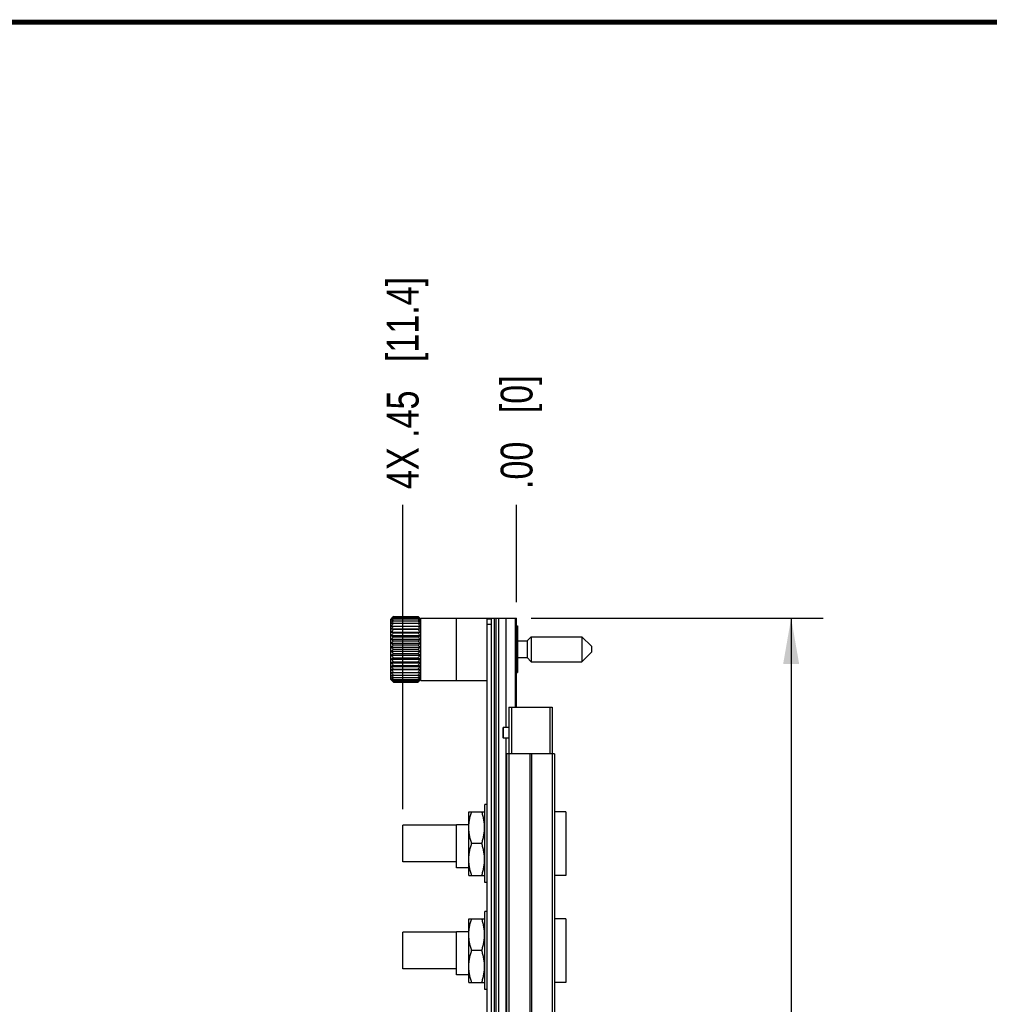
# Model space of a CAD drawing. Header units: inches. Extents: x 0.2 to 16.8, y 0.2 to 10.8.
# Tile 9 of 16: x 5.8 to 9.6, y 6.9 to 10.8. Entities that reach past the tile are written whole.
import ezdxf

# ---------------------------------------------------------------- set-up
doc = ezdxf.new("R2010")
doc.units = ezdxf.units.IN
doc.header["$LTSCALE"] = 0.935
doc.header["$MEASUREMENT"] = 0
doc.layers.get('0').update_dxf_attribs({"linetype": 'CONTINUOUS'})
doc.layers.add('02___PRT_ALL_AXES', color=7, linetype='CONTINUOUS')
doc.layers.add('DIMENSIONS', color=7, linetype='CONTINUOUS')
doc.styles.get("Standard").update_dxf_attribs({"font": 'txt', "width": 0.8})
doc.dimstyles.new('DIMSTYLE_1', dxfattribs={"dimtxt": 0.125, "dimasz": 0.18, "dimexe": 0.125, "dimexo": 0.0625, "dimgap": 0.03125, "dimtad": 0, "dimtih": 1, "dimtoh": 1, "dimzin": 4, "dimdsep": 46, "dimtxsty": 'STANDARD', "dimblk": '_FILLED', "dimblk1": '_FILLED', "dimblk2": '_FILLED', "dimcen": 0.09, "dimadec": 0, "dimazin": 0, "dimtp": 0.001, "dimtm": 0.001, "dimtfac": 1, "dimtofl": 0, "dimtmove": 0, "dimatfit": 3, "dimldrblk": '_FILLED', "dimfxl": 1, "dimtolj": 1, "dimtzin": 4, "dimarcsym": 0})
doc.dimstyles.new('DIMSTYLE_2', dxfattribs={"dimtxt": 0.125, "dimasz": 0.18, "dimexe": 0.125, "dimexo": 0.0625, "dimgap": 0.03125, "dimtad": 0, "dimtih": 1, "dimtoh": 1, "dimzin": 4, "dimdsep": 46, "dimtxsty": 'STANDARD', "dimblk": '_FILLED', "dimblk1": '_FILLED', "dimblk2": '_FILLED', "dimcen": 0.09, "dimadec": 0, "dimazin": 0, "dimtfac": 1, "dimtofl": 0, "dimtmove": 0, "dimatfit": 3, "dimldrblk": '_FILLED', "dimfxl": 1, "dimtolj": 1, "dimtzin": 4, "dimarcsym": 0})
doc.dimstyles.new('DIMSTYLE_3', dxfattribs={"dimtxt": 0.125, "dimasz": 0.18, "dimexe": 0.125, "dimexo": 0.0625, "dimgap": 0.0625, "dimtad": 0, "dimtih": 1, "dimtoh": 1, "dimzin": 4, "dimdsep": 46, "dimtxsty": 'STANDARD', "dimblk": '_FILLED', "dimblk1": '_FILLED', "dimblk2": '_FILLED', "dimcen": 0.09, "dimadec": 0, "dimazin": 0, "dimtp": 0.001, "dimtm": 0.001, "dimtfac": 1, "dimtofl": 0, "dimtmove": 0, "dimatfit": 3, "dimldrblk": '_FILLED', "dimfxl": 1, "dimtolj": 1, "dimtzin": 4, "dimarcsym": 0})

# ---------------------------------------------------------------- blocks, each defined once
blk = doc.blocks.new('*D8')
at = {"layer": 'DIMENSIONS', "color": 2, "linetype": 'CONTINUOUS'}
blk.add_line((7.3292, 7.6699), (7.3292, 8.8642), dxfattribs=at)
at = {"layer": 'DIMENSIONS', "color": 2, "linetype": 'CONTINUOUS', "insert": (7.2667, 8.9267), "char_height": 0.125, "width": 1.325, "attachment_point": 1, "rotation": 90, "line_spacing_factor": 0.9}
blk.add_mtext('4X .45{\\Ftxt.shx;\\W1.000000;\\H0.125000; }[11.4]', dxfattribs=at)
blk = doc.blocks.new('_FILLED')
at = {"color": 0, "linetype": 'BYBLOCK'}
blk.add_solid([(0, 0), (-1, 0.174), (-1, -0.174)], dxfattribs=at)
blk = doc.blocks.new('*D9')
at = {"layer": 'DIMENSIONS', "color": 2, "linetype": 'CONTINUOUS'}
blk.add_line((7.7762, 8.4829), (7.7762, 8.8642), dxfattribs=at)
at = {"layer": 'DIMENSIONS', "color": 2, "linetype": 'CONTINUOUS', "insert": (7.7137, 8.9267), "char_height": 0.125, "width": 0.725, "attachment_point": 1, "rotation": 90, "line_spacing_factor": 0.9}
blk.add_mtext('.00{\\Ftxt.shx;\\W1.000000;\\H0.125000; }[0]', dxfattribs=at)
blk = doc.blocks.new('*D12')
at = {"layer": 'DIMENSIONS', "color": 2, "linetype": 'CONTINUOUS'}
for p, q in [((7.8337, 8.4204), (8.9788, 8.4204)), ((8.8538, 8.4204), (8.8538, 6.0119)), ((8.8538, 3.3534), (8.8538, 5.7619)), ((7.8387, 3.3534), (8.9788, 3.3534))]:
    blk.add_line(p, q, dxfattribs=at)
at = {"layer": 'DIMENSIONS', "color": 2, "linetype": 'CONTINUOUS', "xscale": 0.18, "yscale": 0.18, "zscale": 0.18}
for p, rotation in [((8.8538, 8.4204), 90), ((8.8538, 3.3534), 270)]:
    blk.add_blockref('_FILLED', p, dxfattribs=dict(at, rotation=rotation))
at = {"layer": 'DIMENSIONS', "color": 2, "linetype": 'CONTINUOUS', "insert": (8.8538, 5.9494), "char_height": 0.125, "width": 1.225, "attachment_point": 2, "line_spacing_factor": 0.9}
blk.add_mtext('5.07{\\Ftxt.shx;\\W1.000000;\\H0.125000; }[128.7]', dxfattribs=at)

msp = doc.modelspace()

# ---------------------------------------------------------------- linework, layer by layer
at = {"color": 7, "linetype": 'CONTINUOUS'}
for p, q in [((7.293, 8.4267), (7.3898, 8.4267)), ((7.293, 8.4256), (7.3898, 8.4256)), ((7.2824, 8.416), (7.2852, 8.4189)), ((7.2824, 8.1798), (7.2824, 8.416)), ((7.2854, 8.389), (7.3974, 8.389)), ((7.293, 8.4223), (7.3898, 8.4223)), ((7.293, 8.4169), (7.3898, 8.4169)), ((7.293, 8.4094), (7.3898, 8.4094)), ((7.293, 8.4001), (7.3898, 8.4001)), ((7.3976, 8.4189), (7.4002, 8.4163)), ((7.4002, 8.1754), (7.4002, 8.4204)), ((7.4002, 8.4204), (7.7762, 8.4204)), ((7.6612, 3.3584), (7.6612, 8.4154)), ((7.6762, 8.4154), (7.6612, 8.4154)), ((7.6762, 8.3954), (7.6612, 8.3954)), ((7.6762, 8.4204), (7.6762, 3.3534)), ((7.6882, 8.4204), (7.6882, 3.3534)), ((7.6942, 8.4204), (7.6942, 3.3534)), ((7.7062, 3.3534), (7.7062, 8.4204)), ((7.7354, 7.9904), (7.7354, 8.4204)), ((7.7712, 8.4204), (7.7712, 8.0704)), ((7.7762, 8.0703), (7.7762, 8.4204)), ((7.7762, 8.3894), (7.7801, 8.3894)), ((7.7801, 8.3894), (7.7801, 8.2064)), ((7.2854, 8.3778), (7.3974, 8.3778)), ((7.2854, 8.3652), (7.3974, 8.3652)), ((7.2854, 8.3515), (7.3974, 8.3515)), ((7.293, 8.3763), (7.3898, 8.3763)), ((7.293, 8.3623), (7.3898, 8.3623)), ((7.293, 8.3472), (7.3898, 8.3472)), ((7.8173, 8.3306), (7.8335, 8.3468)), ((7.8335, 8.3468), (7.8335, 8.2491)), ((7.8335, 8.3468), (8.0323, 8.3468)), ((8.0323, 8.3468), (8.0323, 8.2491)), ((8.0323, 8.3468), (8.0697, 8.3094)), ((7.2854, 8.3369), (7.3974, 8.3369)), ((7.2854, 8.3216), (7.3974, 8.3216)), ((7.293, 8.3313), (7.3898, 8.3313)), ((7.293, 8.3147), (7.3898, 8.3147)), ((7.7801, 8.3306), (7.8173, 8.3306)), ((7.8173, 8.3306), (7.8173, 8.2653)), ((8.0697, 8.3094), (8.0697, 8.2865)), ((7.2854, 8.3059), (7.3974, 8.3059)), ((7.2854, 8.29), (7.3974, 8.29)), ((7.2854, 8.2743), (7.3974, 8.2743)), ((7.293, 8.2979), (7.3898, 8.2979)), ((7.293, 8.2811), (7.3898, 8.2811)), ((8.0323, 8.2491), (8.0697, 8.2865)), ((7.2854, 8.259), (7.3974, 8.259)), ((7.2854, 8.2444), (7.3974, 8.2444)), ((7.2854, 8.2307), (7.3974, 8.2307)), ((7.293, 8.2646), (7.3898, 8.2646)), ((7.293, 8.2487), (7.3898, 8.2487)), ((7.293, 8.2336), (7.3898, 8.2336)), ((7.7801, 8.2653), (7.8173, 8.2653)), ((7.8173, 8.2653), (7.8335, 8.2491)), ((7.8335, 8.2491), (8.0323, 8.2491)), ((7.2854, 8.2181), (7.3974, 8.2181)), ((7.2854, 8.2069), (7.3974, 8.2069)), ((7.293, 8.2196), (7.3898, 8.2196)), ((7.293, 8.1958), (7.3898, 8.1958)), ((7.7762, 8.2064), (7.7801, 8.2064)), ((7.2824, 8.1798), (7.2852, 8.177)), ((7.293, 8.1864), (7.3898, 8.1864)), ((7.293, 8.179), (7.3898, 8.179)), ((7.293, 8.1736), (7.3898, 8.1736)), ((7.293, 8.1703), (7.3898, 8.1703)), ((7.293, 8.1692), (7.3898, 8.1692)), ((7.3976, 8.177), (7.4002, 8.1796)), ((7.4002, 8.1754), (7.6612, 8.1754)), ((7.7762, 8.0859), (7.7712, 8.0859)), ((7.7462, 8.0704), (7.7462, 7.8869)), ((7.7462, 8.0704), (7.9162, 8.0704)), ((7.7562, 8.0704), (7.7562, 7.8869)), ((7.9062, 8.0704), (7.9062, 7.8869)), ((7.9162, 8.0704), (7.9162, 7.8869)), ((7.7232, 7.9894), (7.7242, 7.9904)), ((7.7232, 7.9504), (7.7232, 7.9894)), ((7.7242, 7.9904), (7.7242, 7.9494)), ((7.7232, 7.9504), (7.7242, 7.9494)), ((7.7354, 3.8244), (7.7354, 7.9494)), ((7.7372, 7.8869), (7.7372, 3.8869)), ((7.9252, 7.8869), (7.7372, 7.8869)), ((7.7461, 7.8869), (7.7461, 3.8869)), ((7.828, 7.8869), (7.828, 3.8869)), ((7.8343, 7.8869), (7.8343, 3.8869)), ((7.9162, 7.8869), (7.9162, 3.8869)), ((7.9252, 7.8869), (7.9252, 3.8869)), ((7.5888, 7.6604), (7.5882, 7.6594)), ((7.5882, 7.4114), (7.5882, 7.6594)), ((7.5888, 7.6604), (7.6506, 7.6604)), ((7.6512, 7.6594), (7.6506, 7.6604)), ((7.6512, 7.3824), (7.6512, 7.6884)), ((7.6612, 7.6884), (7.6512, 7.6884)), ((7.9692, 7.6604), (7.9252, 7.6604)), ((7.9692, 7.6604), (7.9692, 7.4104)), ((7.5402, 7.4404), (7.5402, 7.6094)), ((7.5882, 7.6094), (7.5402, 7.6094)), ((7.6394, 7.5354), (7.5999, 7.5354)), ((7.5888, 7.4104), (7.5882, 7.4114)), ((7.5888, 7.4104), (7.6506, 7.4104)), ((7.6512, 7.4114), (7.6506, 7.4104)), ((7.6612, 7.3824), (7.6512, 7.3824)), ((7.9692, 7.4104), (7.9252, 7.4104)), ((7.6512, 6.9624), (7.6512, 7.2684)), ((7.6612, 7.2684), (7.6512, 7.2684)), ((7.5888, 7.2404), (7.5882, 7.2394)), ((7.5882, 6.9914), (7.5882, 7.2394)), ((7.5888, 7.2404), (7.6506, 7.2404)), ((7.6512, 7.2394), (7.6506, 7.2404)), ((7.9692, 7.2404), (7.9252, 7.2404)), ((7.9692, 7.2404), (7.9692, 6.9904)), ((7.5402, 7.0204), (7.5402, 7.1894)), ((7.5882, 7.1894), (7.5402, 7.1894)), ((7.6394, 7.1154), (7.5999, 7.1154)), ((7.5888, 6.9904), (7.5882, 6.9914)), ((7.5888, 6.9904), (7.6506, 6.9904)), ((7.6512, 6.9914), (7.6506, 6.9904)), ((7.6612, 6.9624), (7.6512, 6.9624)), ((7.9692, 6.9904), (7.9252, 6.9904))]:
    msp.add_line(p, q, dxfattribs=at)
at = {"color": 3, "linetype": 'CONTINUOUS'}
msp.add_line((7.5402, 8.1754), (7.5402, 8.4204), dxfattribs=at)
at = {"color": 7, "linetype": 'CONTINUOUS', "const_width": 0.02}
msp.add_lwpolyline([(16.75, 10.7586), (0.25, 10.7586)], dxfattribs=at)
at = {"color": 7, "linetype": 'CONTINUOUS'}
for centre, radius, start, end in [((7.5207, 8.1988), 0.3221, 134.9739, 136.9336), ((7.5514, 8.1951), 0.3463, 138.2648, 140.206), ((7.5058, 8.1784), 0.3262, 130.7179, 131.3308), ((7.1711, 8.2075), 0.3095, 43.0266, 45.0659), ((7.1411, 8.2035), 0.3334, 39.7565, 41.7727), ((7.177, 8.1784), 0.3262, 48.6692, 49.2821), ((7.58, 8.1878), 0.3706, 140.7446, 142.6552), ((7.4674, 8.2216), 0.2683, 131.9924, 132.7071), ((7.4407, 8.2118), 0.2571, 126.4766, 127.1653), ((7.4297, 8.1637), 0.2877, 118.354, 120.1018), ((7.5988, 8.1825), 0.3852, 142.53, 144.4448), ((7.4112, 8.0854), 0.3449, 110.0473, 111.4079), ((7.6174, 8.1716), 0.4022, 143.7545, 145.6427), ((7.3997, 7.8205), 0.5894, 100.4255, 101.1836), ((7.6291, 8.16), 0.413, 144.4645, 146.3358), ((7.6331, 8.1481), 0.4167, 144.6971, 146.5627), ((7.4857, 8.2012), 0.2957, 131.3363, 131.9986), ((7.4574, 8.1892), 0.2852, 125.8472, 126.4826), ((7.4758, 8.1638), 0.3166, 125.2565, 125.8421), ((7.1132, 8.196), 0.3574, 37.3094, 39.2908), ((7.207, 8.1638), 0.3166, 54.1579, 54.7435), ((7.084, 8.1825), 0.3852, 35.5552, 37.47), ((7.246, 8.1509), 0.3024, 59.9405, 61.6036), ((7.0654, 8.1716), 0.4022, 34.3573, 36.2455), ((7.2648, 8.0677), 0.3639, 68.6277, 69.9172), ((7.2767, 7.7866), 0.6238, 78.8374, 79.5536), ((7.0537, 8.16), 0.413, 33.6642, 35.5355), ((7.0497, 8.1481), 0.4167, 33.4373, 35.3029), ((7.1971, 8.2012), 0.2957, 48.0014, 48.6637), ((7.2254, 8.1892), 0.2852, 53.5174, 54.1528), ((7.2154, 8.2216), 0.2683, 47.2929, 48.0076), ((7.2421, 8.2118), 0.2571, 52.8347, 53.5234), ((7.3997, 8.9559), 0.5894, 258.8164, 259.5745), ((7.6291, 8.1363), 0.413, 144.4645, 146.3358), ((7.4113, 8.6863), 0.3449, 248.5921, 249.9527), ((7.6174, 8.1245), 0.4022, 143.7545, 145.6427), ((7.4297, 8.6004), 0.2877, 239.8982, 241.646), ((7.5988, 8.1129), 0.3852, 142.53, 144.4448), ((7.2767, 8.9898), 0.6238, 280.4464, 281.1627), ((7.0537, 8.1363), 0.413, 33.6642, 35.5355), ((7.2648, 8.7041), 0.3639, 290.0828, 291.3723), ((7.0654, 8.1245), 0.4022, 34.3573, 36.2455), ((7.246, 8.6132), 0.3024, 298.3963, 300.0595), ((7.084, 8.1129), 0.3852, 35.5552, 37.47), ((7.4537, 8.5591), 0.2788, 232.8562, 234.8065), ((7.58, 8.0967), 0.3706, 140.7446, 142.6551), ((7.4816, 8.5344), 0.2895, 227.314, 229.3435), ((7.5514, 8.0842), 0.3463, 138.2648, 140.206), ((7.2214, 8.5696), 0.2918, 305.2372, 307.1001), ((7.1132, 8.105), 0.3574, 37.3094, 39.2909), ((7.1928, 8.5438), 0.3021, 310.6988, 312.6438), ((7.1411, 8.0927), 0.3334, 39.7564, 41.7727), ((7.5116, 8.5171), 0.3095, 223.0265, 225.0659), ((7.5207, 8.07), 0.3222, 134.974, 136.9336), ((7.5417, 8.5032), 0.3334, 219.7565, 221.7727), ((7.49, 8.0521), 0.3021, 130.6988, 132.6438), ((7.5696, 8.4909), 0.3574, 217.3094, 219.2908), ((7.1621, 8.5258), 0.3221, 314.9739, 316.9336), ((7.1711, 8.0788), 0.3095, 43.0265, 45.066), ((7.1314, 8.5116), 0.3463, 318.2648, 320.206), ((7.2011, 8.0615), 0.2895, 47.3139, 49.3435), ((7.1028, 8.4991), 0.3706, 320.7446, 322.6552), ((7.4614, 8.0263), 0.2918, 125.2372, 127.1001), ((7.5988, 8.483), 0.3852, 215.5552, 217.47), ((7.4368, 7.9827), 0.3024, 118.3964, 120.0595), ((7.6174, 8.4714), 0.4022, 214.3573, 216.2455), ((7.418, 7.8918), 0.3639, 110.0828, 111.3724), ((7.6291, 8.4596), 0.413, 213.6642, 215.5355), ((7.2291, 8.0368), 0.2787, 52.8562, 54.8065), ((7.084, 8.483), 0.3852, 322.53, 324.4448), ((7.2531, 7.9955), 0.2877, 59.8981, 61.646), ((7.0654, 8.4714), 0.4022, 323.7545, 325.6427), ((7.2715, 7.9096), 0.3449, 68.5922, 69.9527), ((7.0537, 8.4596), 0.413, 324.4645, 326.3358), ((7.4061, 7.6061), 0.6238, 100.4464, 101.1627), ((7.6331, 8.4477), 0.4167, 213.4373, 215.3029), ((7.6291, 8.4359), 0.413, 213.6642, 215.5355), ((7.4061, 8.8092), 0.6238, 258.8373, 259.5536), ((7.6174, 8.4243), 0.4022, 214.3573, 216.2455), ((7.2831, 7.6399), 0.5894, 78.8164, 79.5745), ((7.0497, 8.4477), 0.4167, 324.6971, 326.5627), ((7.0537, 8.4359), 0.413, 324.4645, 326.3358), ((7.0654, 8.4243), 0.4022, 323.7545, 325.6427), ((7.2831, 8.7755), 0.5894, 280.4255, 281.1836), ((7.418, 8.5282), 0.3639, 248.6276, 249.9172), ((7.5988, 8.4134), 0.3852, 215.5552, 217.47), ((7.4368, 8.445), 0.3024, 239.9405, 241.6037), ((7.5696, 8.3999), 0.3574, 217.3094, 219.2909), ((7.4407, 8.384), 0.2571, 232.8347, 233.5233), ((7.5416, 8.3924), 0.3334, 219.7564, 221.7727), ((7.5116, 8.3883), 0.3095, 223.0265, 225.066), ((7.4674, 8.3743), 0.2683, 227.293, 228.0075), ((7.4574, 8.4067), 0.2852, 233.5173, 234.1526), ((7.4857, 8.3946), 0.2957, 228.0013, 228.6636), ((7.4758, 8.4321), 0.3166, 234.1578, 234.7435), ((7.5058, 8.4175), 0.3262, 228.6691, 229.2822), ((7.084, 8.4134), 0.3852, 322.53, 324.4448), ((7.2715, 8.5105), 0.3449, 290.0473, 291.4078), ((7.1028, 8.4081), 0.3706, 320.7446, 322.6551), ((7.2531, 8.4322), 0.2877, 298.354, 300.1018), ((7.1314, 8.4008), 0.3463, 318.2648, 320.206), ((7.1621, 8.3971), 0.3221, 314.974, 316.9336), ((7.207, 8.4321), 0.3166, 305.2565, 305.8422), ((7.177, 8.4175), 0.3262, 310.7178, 311.3309), ((7.2254, 8.4067), 0.2852, 305.8474, 306.4827), ((7.1971, 8.3946), 0.2957, 311.3364, 311.9987), ((7.2421, 8.384), 0.2571, 306.4767, 307.1653), ((7.2154, 8.3743), 0.2683, 311.9925, 312.707)]:
    msp.add_arc(centre, radius, start, end, dxfattribs=at)
for points in [[(7.5999, 7.5354), (7.5991, 7.538), (7.5975, 7.5431), (7.5953, 7.5508), (7.5933, 7.5585), (7.5917, 7.5663), (7.5904, 7.5742), (7.5896, 7.5808), (7.5892, 7.586), (7.5889, 7.5913), (7.5887, 7.5979), (7.5889, 7.6046), (7.5892, 7.6098), (7.5896, 7.6151), (7.5904, 7.6217), (7.5917, 7.6295), (7.5933, 7.6374), (7.5953, 7.6451), (7.5975, 7.6528), (7.5991, 7.6579), (7.5999, 7.6604)], [(7.6394, 7.5354), (7.6403, 7.538), (7.6419, 7.5431), (7.6441, 7.5508), (7.646, 7.5585), (7.6476, 7.5663), (7.6489, 7.5742), (7.6497, 7.5808), (7.6502, 7.586), (7.6505, 7.5913), (7.6507, 7.5979), (7.6505, 7.6046), (7.6502, 7.6098), (7.6497, 7.6151), (7.6489, 7.6217), (7.6476, 7.6295), (7.646, 7.6374), (7.6441, 7.6451), (7.6419, 7.6528), (7.6403, 7.6579), (7.6394, 7.6604)], [(7.5999, 7.4104), (7.5991, 7.413), (7.5975, 7.4181), (7.5953, 7.4258), (7.5933, 7.4335), (7.5917, 7.4413), (7.5904, 7.4492), (7.5896, 7.4558), (7.5892, 7.461), (7.5889, 7.4663), (7.5887, 7.4729), (7.5889, 7.4796), (7.5892, 7.4848), (7.5896, 7.4901), (7.5904, 7.4967), (7.5917, 7.5045), (7.5933, 7.5124), (7.5953, 7.5201), (7.5975, 7.5278), (7.5991, 7.5329), (7.5999, 7.5354)], [(7.6394, 7.4104), (7.6403, 7.413), (7.6419, 7.4181), (7.6441, 7.4258), (7.646, 7.4335), (7.6476, 7.4413), (7.6489, 7.4492), (7.6497, 7.4558), (7.6502, 7.461), (7.6505, 7.4663), (7.6507, 7.4729), (7.6505, 7.4796), (7.6502, 7.4848), (7.6497, 7.4901), (7.6489, 7.4967), (7.6476, 7.5045), (7.646, 7.5124), (7.6441, 7.5201), (7.6419, 7.5278), (7.6403, 7.5329), (7.6394, 7.5354)], [(7.5999, 7.1154), (7.5991, 7.118), (7.5975, 7.1231), (7.5953, 7.1308), (7.5933, 7.1385), (7.5917, 7.1463), (7.5904, 7.1542), (7.5896, 7.1608), (7.5892, 7.166), (7.5889, 7.1713), (7.5887, 7.1779), (7.5889, 7.1846), (7.5892, 7.1898), (7.5896, 7.1951), (7.5904, 7.2017), (7.5917, 7.2095), (7.5933, 7.2174), (7.5953, 7.2251), (7.5975, 7.2328), (7.5991, 7.2379), (7.5999, 7.2404)], [(7.6394, 7.1154), (7.6403, 7.118), (7.6419, 7.1231), (7.6441, 7.1308), (7.646, 7.1385), (7.6476, 7.1463), (7.6489, 7.1542), (7.6497, 7.1608), (7.6502, 7.166), (7.6505, 7.1713), (7.6507, 7.1779), (7.6505, 7.1846), (7.6502, 7.1898), (7.6497, 7.1951), (7.6489, 7.2017), (7.6476, 7.2095), (7.646, 7.2174), (7.6441, 7.2251), (7.6419, 7.2328), (7.6403, 7.2379), (7.6394, 7.2404)], [(7.5999, 6.9904), (7.5991, 6.993), (7.5975, 6.9981), (7.5953, 7.0058), (7.5933, 7.0135), (7.5917, 7.0213), (7.5904, 7.0292), (7.5896, 7.0358), (7.5892, 7.041), (7.5889, 7.0463), (7.5887, 7.0529), (7.5889, 7.0596), (7.5892, 7.0648), (7.5896, 7.0701), (7.5904, 7.0767), (7.5917, 7.0845), (7.5933, 7.0924), (7.5953, 7.1001), (7.5975, 7.1078), (7.5991, 7.1129), (7.5999, 7.1154)], [(7.6394, 6.9904), (7.6403, 6.993), (7.6419, 6.9981), (7.6441, 7.0058), (7.646, 7.0135), (7.6476, 7.0213), (7.6489, 7.0292), (7.6497, 7.0358), (7.6502, 7.041), (7.6505, 7.0463), (7.6507, 7.0529), (7.6505, 7.0596), (7.6502, 7.0648), (7.6497, 7.0701), (7.6489, 7.0767), (7.6476, 7.0845), (7.646, 7.0924), (7.6441, 7.1001), (7.6419, 7.1078), (7.6403, 7.1129), (7.6394, 7.1154)]]:
    msp.add_open_spline(points, degree=3, knots=[0, 0, 0, 0, 0.062915, 0.125695, 0.18834, 0.250856, 0.313256, 0.375561, 0.406687, 0.437801, 0.5, 0.562199, 0.593313, 0.624439, 0.686744, 0.749144, 0.81166, 0.874305, 0.937085, 1, 1, 1, 1], dxfattribs=at)
at = {"layer": '02___PRT_ALL_AXES', "color": 7, "linetype": 'CONTINUOUS'}
for p, q in [((7.7462, 7.9904), (7.7242, 7.9904)), ((7.7462, 7.9494), (7.7242, 7.9494)), ((7.3292, 7.4634), (7.3292, 7.6074)), ((7.5402, 7.6074), (7.3292, 7.6074)), ((7.5402, 7.4634), (7.3292, 7.4634)), ((7.5882, 7.4404), (7.5402, 7.4404)), ((7.3292, 7.0434), (7.3292, 7.1874)), ((7.5402, 7.1874), (7.3292, 7.1874)), ((7.5402, 7.0434), (7.3292, 7.0434)), ((7.5882, 7.0204), (7.5402, 7.0204))]:
    msp.add_line(p, q, dxfattribs=at)

# ---------------------------------------------------------------- dimensions: what is measured, and where the dimension line sits
at = {"layer": 'DIMENSIONS', "color": 2, "linetype": 'CONTINUOUS'}
dim = msp.add_ordinate_dim(feature_location=(7.3292, 7.6699), offset=(0, 1.1942), dtype=1, origin=(7.7762, 8.4204), text='4X <>', dimstyle='DIMSTYLE_1', dxfattribs=at)
dim.commit()
dim.dimension.update_dxf_attribs({"geometry": '*D8', "text_midpoint": (7.3292, 9.5892)})
dim = msp.add_ordinate_dim(feature_location=(7.7761758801, 8.4829393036), offset=(0, 0.3812400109), dtype=1, origin=(7.7761758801, 8.4204393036), dimstyle='DIMSTYLE_2', dxfattribs=at)
dim.commit()
dim.dimension.update_dxf_attribs({"geometry": '*D9', "text_midpoint": (7.7761758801, 9.2891793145)})
dim = msp.add_linear_dim(base=(8.8538, 3.3534), p1=(7.7712, 8.4204), p2=(7.7762, 3.3534), angle=270, dimstyle='DIMSTYLE_3', dxfattribs=at)
dim.commit()
dim.dimension.update_dxf_attribs({"geometry": '*D12', "text_midpoint": (8.8538, 5.8869), "dimtype": 160})

doc.saveas('drawing.dxf')
